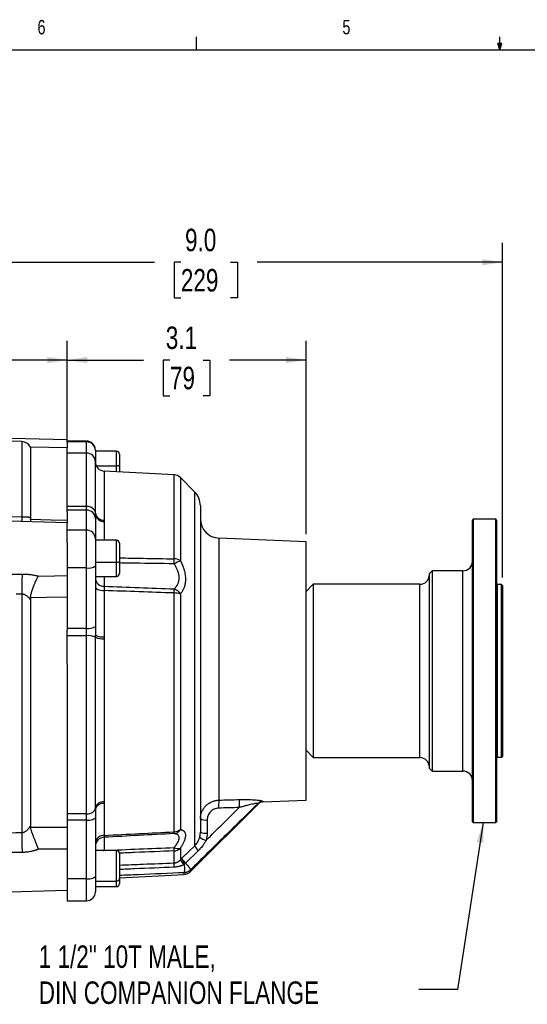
# Model space of a CAD drawing. Header units: inches. Extents: x 0.4 to 16.6, y 0.2 to 10.8.
# Tile 9 of 22: x 5.4 to 8.7, y 4.4 to 10.8. Entities that reach past the tile are written whole.
import ezdxf

# ---------------------------------------------------------------- set-up
doc = ezdxf.new("R2010")
doc.units = ezdxf.units.IN
doc.header["$MEASUREMENT"] = 0
doc.layers.add('BORDER', color=7, linetype='Continuous', lineweight=25)
doc.layers.add('SLD-0', color=7, linetype='Continuous', lineweight=25)
doc.styles.add('SLDTEXTSTYLE0', font='TXT', dxfattribs={"width": 0.75})
doc.dimstyles.new('SLDDIMSTYLE0', dxfattribs={"dimtxt": 0.145833, "dimasz": 0.13, "dimexe": 0, "dimexo": 0.0625, "dimgap": 0.036458, "dimtad": 0, "dimtih": 1, "dimtoh": 1, "dimdec": 1, "dimlfac": 2, "dimrnd": 1e-09, "dimzin": 12, "dimdsep": 46, "dimtxsty": 'SLDTEXTSTYLE0', "dimsah": 1, "dimcen": 0.09, "dimadec": 0, "dimazin": 3, "dimtfac": 1, "dimtdec": 1, "dimtofl": 0, "dimtmove": 0, "dimatfit": 3, "dimfxl": 0, "dimfrac": 2, "dimtolj": 1, "dimtzin": 12, "dimarcsym": 0})
doc.dimstyles.new('SLDDIMSTYLE1', dxfattribs={"dimtxt": 0.18, "dimasz": 0.13, "dimexe": 0, "dimexo": 0.0625, "dimgap": 0, "dimtad": 0, "dimtih": 1, "dimtoh": 1, "dimdec": 0, "dimrnd": 1e-09, "dimzin": 0, "dimdsep": 46, "dimtxsty": 'Standard', "dimsah": 1, "dimcen": 0.09, "dimadec": 0, "dimazin": 0, "dimtfac": 0.13, "dimtdec": 0, "dimtofl": 0, "dimtmove": 0, "dimatfit": 3, "dimfxl": 0, "dimfrac": 2, "dimtolj": 1, "dimtzin": 0, "dimarcsym": 0})
doc.dimstyles.new('SLDDIMSTYLE2', dxfattribs={"dimtxt": 0.145833, "dimasz": 0.13, "dimexe": 0, "dimexo": 0.0625, "dimgap": 0.036458, "dimtad": 0, "dimtih": 1, "dimtoh": 1, "dimdec": 1, "dimlfac": 2, "dimrnd": 1e-09, "dimzin": 4, "dimdsep": 46, "dimtxsty": 'SLDTEXTSTYLE0', "dimsah": 1, "dimcen": 0.09, "dimadec": 0, "dimazin": 1, "dimtfac": 1, "dimtdec": 1, "dimtofl": 0, "dimtmove": 0, "dimatfit": 3, "dimfxl": 0, "dimfrac": 2, "dimtolj": 1, "dimtzin": 12, "dimarcsym": 0})

# ---------------------------------------------------------------- blocks, each defined once
blk = doc.blocks.new('_D_4')
at = {"layer": 'SLD-0', "color": 7}
for p, q in [((5.6925, 8.1604), (5.6925, 8.7537)), ((4.0083, 8.6287), (4.5619, 8.6287)), ((4.734, 8.6287), (4.6896, 8.6287)), ((4.6896, 8.6287), (4.6896, 8.397)), ((4.9495, 8.6287), (4.9939, 8.6287)), ((4.9939, 8.6287), (4.9939, 8.397)), ((5.6925, 8.6287), (5.1215, 8.6287)), ((4.6896, 8.397), (4.734, 8.397)), ((4.9939, 8.397), (4.9495, 8.397))]:
    blk.add_line(p, q, dxfattribs=at)
for points in [[(4.0083, 8.6287), (4.1383, 8.6087), (4.1383, 8.6487)], [(5.6925, 8.6287), (5.5625, 8.6487), (5.5625, 8.6087)]]:
    blk.add_solid(points, dxfattribs=at)
at = {"layer": 'SLD-0', "color": 7, "char_height": 0.14583, "attachment_point": 1, "style": 'SLDTEXTSTYLE0'}
for s, insert in [('3.4', (4.7071, 8.8463)), ('86', (4.734, 8.585))]:
    blk.add_mtext(s, dxfattribs=dict(at, insert=insert))
blk = doc.blocks.new('_D_7')
at = {"layer": 'SLD-0'}
for p, q in [((4.0083, 9.0928), (4.0083, 9.3886)), ((8.518, 7.2158), (8.518, 9.3886)), ((4.0083, 9.2636), (6.2578, 9.2636)), ((6.4299, 9.2636), (6.3855, 9.2636)), ((6.3855, 9.2636), (6.3855, 9.0318)), ((6.7531, 9.2636), (6.7975, 9.2636)), ((6.7975, 9.2636), (6.7975, 9.0318)), ((8.518, 9.2636), (6.9252, 9.2636)), ((6.3855, 9.0318), (6.4299, 9.0318)), ((6.7975, 9.0318), (6.7531, 9.0318))]:
    blk.add_line(p, q, dxfattribs=at)
for points in [[(4.0083, 9.2636), (4.1383, 9.2436), (4.1383, 9.2836)], [(8.518, 9.2636), (8.388, 9.2836), (8.388, 9.2436)]]:
    blk.add_solid(points, dxfattribs=at)
at = {"layer": 'SLD-0', "char_height": 0.14583, "attachment_point": 1, "style": 'SLDTEXTSTYLE0'}
for s, insert in [('9.0', (6.4569, 9.4811)), ('229', (6.4299, 9.2198))]:
    blk.add_mtext(s, dxfattribs=dict(at, insert=insert))
blk = doc.blocks.new('_D_8')
at = {"layer": 'SLD-0'}
for p, q in [((5.6925, 8.1088), (5.6925, 8.7537)), ((7.2425, 7.4991), (7.2425, 8.7537)), ((5.6925, 8.6287), (6.1868, 8.6287)), ((6.3588, 8.6287), (6.3144, 8.6287)), ((6.3144, 8.6287), (6.3144, 8.397)), ((6.5743, 8.6287), (6.6187, 8.6287)), ((6.6187, 8.6287), (6.6187, 8.397)), ((7.2425, 8.6287), (6.7464, 8.6287)), ((6.3144, 8.397), (6.3588, 8.397)), ((6.6187, 8.397), (6.5743, 8.397))]:
    blk.add_line(p, q, dxfattribs=at)
for points in [[(5.6925, 8.6287), (5.8225, 8.6087), (5.8225, 8.6487)], [(7.2425, 8.6287), (7.1125, 8.6487), (7.1125, 8.6087)]]:
    blk.add_solid(points, dxfattribs=at)
at = {"layer": 'SLD-0', "char_height": 0.14583, "attachment_point": 1, "style": 'SLDTEXTSTYLE0'}
for s, insert in [('3.1', (6.3319, 8.8463)), ('79', (6.3588, 8.585))]:
    blk.add_mtext(s, dxfattribs=dict(at, insert=insert))
blk = doc.blocks.new('SW_NOTE_0_2')
at = {"layer": 'SLD-0', "color": 0, "char_height": 0.145833, "attachment_point": 1, "style": 'SLDTEXTSTYLE0'}
for s, insert in [('1 1/2" 10T MALE,', (-2.4693, 0.2858)), ('DIN COMPANION FLANGE', (-2.4693, 0.052))]:
    blk.add_mtext(s, dxfattribs=dict(at, insert=insert))

msp = doc.modelspace()

# ---------------------------------------------------------------- linework, layer by layer
at = {"color": 7, "linetype": 'Continuous', "lineweight": 25}
for p, q in [((5.6925, 8.1104), (4.0083, 8.1546)), ((5.3979, 8.0993), (4.0083, 8.1457)), ((5.6925, 8.0588), (5.4526, 8.0629)), ((5.4526, 8.0629), (5.4526, 7.604)), ((5.6925, 8.0942), (5.6925, 8.1104)), ((5.8165, 8.1028), (5.6925, 8.1028)), ((5.8165, 8.0976), (5.6925, 8.0976)), ((5.6925, 8.0942), (5.6925, 8.0588)), ((5.6925, 7.6425), (5.6925, 8.0588)), ((5.8165, 8.0251), (5.6925, 8.0251)), ((5.875, 8.0443), (5.875, 8.0405)), ((5.875, 8.0405), (5.875, 7.9667)), ((6.012, 8.0374), (5.875, 8.0374)), ((6.031, 8.0184), (6.031, 7.9385)), ((6.031, 7.9385), (6.031, 7.902)), ((6.3856, 7.8834), (5.9319, 7.9072)), ((6.5199, 7.7718), (6.4265, 7.8652)), ((5.8165, 7.6782), (5.6925, 7.6782)), ((5.8165, 7.6543), (5.8165, 7.6782)), ((6.5565, 7.6834), (6.5565, 5.5638)), ((5.6925, 7.5728), (4.0083, 7.617)), ((5.8165, 7.6543), (5.6925, 7.6543)), ((5.6925, 7.6425), (5.6925, 7.5728)), ((5.8165, 7.5242), (5.8165, 7.6543)), ((5.875, 7.6259), (5.875, 7.5989)), ((5.4586, 7.579), (5.4533, 7.5948)), ((5.6925, 7.4449), (5.6925, 7.5728)), ((5.875, 7.5989), (5.875, 7.4689)), ((8.3288, 7.5946), (8.3238, 7.5896)), ((8.3238, 5.6306), (8.3238, 7.5896)), ((8.4748, 7.5946), (8.3288, 7.5946)), ((8.3288, 7.5946), (8.3288, 5.6256)), ((8.4798, 7.5896), (8.4748, 7.5946)), ((8.4748, 6.4111), (8.4748, 7.5946)), ((8.4798, 7.5896), (8.4798, 6.4121)), ((5.8165, 7.5242), (5.6925, 7.5242)), ((5.8165, 7.2788), (5.8165, 7.5242)), ((5.6925, 7.4449), (5.6925, 7.2788)), ((5.875, 7.4689), (5.875, 7.2918)), ((6.012, 7.4583), (5.875, 7.4583)), ((6.031, 7.4393), (6.031, 7.3205)), ((7.2425, 7.4491), (6.6763, 7.4727)), ((7.2425, 7.4172), (7.2425, 7.4491)), ((7.2425, 5.7712), (7.2425, 7.4172)), ((5.875, 7.3165), (6.012, 7.3165)), ((5.875, 7.2918), (5.875, 6.8994)), ((6.031, 7.3205), (6.031, 7.2428)), ((5.8165, 7.2788), (5.6925, 7.2788)), ((5.6925, 7.2788), (5.6925, 6.8863)), ((5.8165, 6.8863), (5.8165, 7.2788)), ((5.875, 7.2238), (6.012, 7.2238)), ((8.0608, 7.2601), (8.0438, 7.2431)), ((8.0438, 5.9771), (8.0438, 7.2431)), ((8.2613, 7.2601), (8.0608, 7.2601)), ((8.0608, 7.2601), (8.0608, 5.9601)), ((7.2898, 7.1726), (7.2425, 7.1254)), ((7.9813, 7.1726), (7.2898, 7.1726)), ((7.2898, 7.1726), (7.2898, 6.0476)), ((8.513, 7.1708), (8.4848, 7.1708)), ((8.518, 7.1658), (8.513, 7.1708)), ((8.513, 6.4968), (8.513, 7.1708)), ((8.518, 7.1658), (8.518, 6.4978)), ((5.3979, 7.1083), (5.3979, 5.5615)), ((5.9319, 7.132), (5.9319, 6.8316)), ((6.3856, 5.5655), (6.3856, 7.1163)), ((6.4265, 7.109), (6.4265, 5.5805)), ((5.4526, 7.0736), (5.4526, 5.6051)), ((5.8165, 6.8863), (5.6925, 6.8863)), ((5.6925, 6.8863), (5.6925, 6.8752)), ((5.6925, 6.6533), (5.6925, 6.8752)), ((5.8165, 6.8384), (5.8165, 6.8863)), ((5.875, 6.8994), (5.875, 6.8418)), ((5.8165, 6.8384), (5.6925, 6.8384)), ((5.8165, 5.6821), (5.8165, 6.8384)), ((5.875, 5.7203), (5.875, 6.829)), ((5.9319, 6.8194), (5.9319, 5.7595)), ((5.6925, 6.6533), (5.6925, 5.6821)), ((8.513, 6.0495), (8.513, 6.4968)), ((8.518, 6.4978), (8.518, 6.0545)), ((8.4748, 5.6256), (8.4748, 6.4111)), ((8.4798, 6.4121), (8.4798, 5.6306)), ((7.2425, 6.0949), (7.2898, 6.0476)), ((7.2898, 6.0476), (7.9813, 6.0476)), ((8.4848, 6.0495), (8.513, 6.0495)), ((8.513, 6.0495), (8.518, 6.0545)), ((8.0438, 5.9771), (8.0608, 5.9601)), ((8.0608, 5.9601), (8.2613, 5.9601)), ((6.9617, 5.7595), (7.2425, 5.7712)), ((5.875, 5.7104), (5.875, 5.6594)), ((5.9319, 5.7501), (5.9319, 5.5421)), ((6.4919, 5.307), (6.9308, 5.7459)), ((5.8165, 5.6821), (5.6925, 5.6821)), ((5.6925, 5.6821), (5.6925, 5.6405)), ((5.8165, 5.6405), (5.6925, 5.6405)), ((5.6925, 5.6405), (5.6925, 5.2596)), ((5.8165, 5.6405), (5.8165, 5.6821)), ((5.8165, 5.2596), (5.8165, 5.6405)), ((5.875, 5.6594), (5.875, 5.2785)), ((6.6006, 5.6425), (6.6006, 5.5573)), ((8.3238, 5.6306), (8.3288, 5.6256)), ((8.3288, 5.6256), (8.4748, 5.6256)), ((8.4748, 5.6256), (8.4798, 5.6306)), ((5.9319, 5.5305), (5.9319, 5.4453)), ((6.012, 5.4446), (5.875, 5.4446)), ((6.3856, 5.3639), (6.3856, 5.4418)), ((6.4265, 5.4585), (6.4265, 5.3838)), ((6.5436, 5.4438), (6.4601, 5.3618)), ((6.031, 5.4256), (6.031, 5.2593)), ((5.8165, 5.2596), (5.6925, 5.2596)), ((5.6925, 5.2596), (5.6925, 5.1175)), ((5.875, 5.2785), (5.875, 5.176)), ((5.875, 5.2461), (6.012, 5.2461)), ((6.031, 5.2669), (6.4513, 5.2889)), ((6.031, 5.2593), (6.031, 5.2291)), ((4.8163, 5.1629), (5.6925, 5.1859)), ((5.875, 5.2101), (6.012, 5.2101)), ((5.6925, 5.1175), (5.8165, 5.1175))]:
    msp.add_line(p, q, dxfattribs=at)
at = {"color": 8, "linetype": 'Continuous', "lineweight": 25}
for p, q in [((5.3979, 8.0993), (5.3979, 7.61)), ((5.8165, 8.0976), (5.8165, 8.1028)), ((5.8165, 8.0251), (5.8165, 8.0976)), ((5.8165, 7.6782), (5.8165, 8.0251)), ((6.012, 7.9421), (6.012, 8.0374)), ((5.875, 7.6343), (5.875, 7.9668)), ((5.8805, 7.9421), (6.012, 7.9421)), ((6.012, 7.903), (6.012, 7.9421)), ((5.9319, 7.9072), (5.9319, 7.5892)), ((6.3856, 7.3381), (6.3856, 7.8834)), ((6.4265, 7.8652), (6.4265, 7.3277)), ((6.5199, 5.4756), (6.5199, 7.7718)), ((5.9319, 7.581), (5.9319, 7.4583)), ((6.012, 7.3165), (6.012, 7.4583)), ((6.6763, 7.4727), (6.6763, 5.7713)), ((6.012, 7.2238), (6.012, 7.3165)), ((5.9319, 7.2238), (5.9319, 7.1597)), ((8.2613, 5.9601), (8.2613, 7.2601)), ((7.9813, 6.0476), (7.9813, 7.1726)), ((8.4848, 7.1708), (8.4848, 6.4968)), ((8.4848, 6.4968), (8.4848, 6.0495)), ((6.9617, 5.7636), (6.9617, 5.7595)), ((6.9308, 5.7459), (6.9308, 5.7501)), ((5.9233, 5.4446), (5.9319, 5.4453)), ((6.012, 5.2461), (6.012, 5.4446)), ((6.4919, 5.3183), (6.4919, 5.307)), ((5.8165, 5.1175), (5.8165, 5.2596)), ((6.012, 5.2101), (6.012, 5.2461)), ((6.4513, 5.2889), (6.4513, 5.3004))]:
    msp.add_line(p, q, dxfattribs=at)
at = {"color": 7, "linetype": 'Continuous', "lineweight": 25, "flags": 128}
for points in [[(5.4533, 7.5948), (5.5873, 7.5912), (5.6925, 7.5884)], [(5.3094, 7.2386), (5.3595, 7.239), (5.3988, 7.2393)], [(5.5052, 7.2261), (5.6101, 7.2279), (5.6925, 7.2294)], [(5.3979, 7.1083), (5.3771, 7.1083), (5.3609, 7.1083)], [(5.875, 7.1561), (5.8761, 7.1516), (5.8793, 7.1472), (5.8845, 7.1431), (5.8915, 7.1395), (5.9001, 7.1365), (5.9099, 7.1342), (5.9207, 7.1327), (5.9319, 7.132)], [(5.6925, 7.0887), (5.5586, 7.0868), (5.4533, 7.0854)], [(5.8165, 5.6821), (5.8279, 5.6829), (5.8389, 5.685), (5.849, 5.6886), (5.8578, 5.6933), (5.8651, 5.6991), (5.8705, 5.7057), (5.8739, 5.7129), (5.875, 5.7203)], [(5.8165, 5.6405), (5.828, 5.6409), (5.8389, 5.642), (5.849, 5.6437), (5.8579, 5.6461), (5.8652, 5.6489), (5.8706, 5.6522), (5.8739, 5.6558), (5.875, 5.6594)], [(5.4533, 5.5967), (5.5873, 5.5967), (5.6925, 5.5966)], [(5.6925, 5.4523), (5.5876, 5.4529), (5.5052, 5.4533)], [(6.4364, 5.3936), (6.4832, 5.4395), (6.5199, 5.4756)], [(5.8165, 5.2596), (5.828, 5.26), (5.8389, 5.2611), (5.849, 5.2628), (5.8579, 5.2652), (5.8652, 5.268), (5.8706, 5.2713), (5.8739, 5.2748), (5.875, 5.2785)]]:
    msp.add_lwpolyline(points, dxfattribs=at)
at = {"color": 7, "linetype": 'Continuous', "lineweight": 25}
for centre, radius, start, end in [((5.3958, 8.0369), 0.0625, 24.65727, 88.09085), ((5.8165, 8.0443), 0.0585, 0, 90), ((5.8173, 8.0398), 0.0578, 0.73597, 90.71754), ((5.8165, 7.9666), 0.0585, 0.25306, 90), ((6.012, 8.0184), 0.019, 0, 90), ((5.935, 7.9671), 0.06, 180.25306, 267), ((6.0166, 7.9141), 0.0284, 59.47855, 99.29108), ((6.3823, 7.821), 0.0625, 45, 87), ((6.4315, 7.6834), 0.125, 0, 45), ((5.8228, 7.6256), 0.053, 9.36434, 96.78304), ((5.8181, 7.5973), 0.057, 1.62225, 91.53521), ((5.9278, 7.6425), 0.0534, 188.86822, 274.37664), ((5.9276, 7.6341), 0.0532, 188.857, 274.60988), ((6.6815, 7.5976), 0.125, 180, 267.6081), ((5.8181, 7.4672), 0.057, 1.62225, 91.53521), ((6.012, 7.4393), 0.019, 0, 90), ((5.8304, 7.3543), 0.0768, 259.56854, 305.51213), ((6.0166, 7.3421), 0.0261, 259.96181, 303.70573), ((6.3847, 7.2488), 0.0893, 62.04207, 89.39394), ((6.7201, 6.6667), 0.7209, 113.97318, 117.58565), ((8.2613, 7.3226), 0.0625, 270, 0), ((8.3103, 7.154), 2.9127, 178.32108, 180.89863), ((6.012, 7.2428), 0.019, 270, 0), ((7.9813, 7.2351), 0.0625, 270, 0), ((5.9294, 7.2142), 0.0546, 186.02814, 272.64055), ((8.4848, 7.1758), 0.005, 180, 270), ((6.3852, 6.995), 0.1213, 70.09714, 89.82948), ((6.3574, 7.0649), 0.0835, 33.42056, 69.84211), ((5.8304, 6.9618), 0.0768, 259.56854, 305.51213), ((5.9187, 6.9212), 0.0905, 241.19082, 278.40908), ((5.8307, 6.7397), 0.0997, 63.58633, 98.16737), ((5.9187, 6.9142), 0.0957, 242.86422, 277.92613), ((7.9813, 5.9851), 0.0625, 0, 90), ((8.4848, 6.0445), 0.005, 90, 180), ((8.2613, 5.8976), 0.0625, 0, 90), ((5.9255, 5.7079), 0.0519, 82.90144, 166.16246), ((7.0443, 5.7419), 0.3691, 175.43317, 183.47556), ((7.1734, 5.7459), 0.3649, 175.38129, 183.52905), ((6.9637, 5.717), 0.0466, 92.35736, 134.83013), ((6.9637, 5.713), 0.0465, 92.3919, 135), ((5.9256, 5.6986), 0.0519, 83.01449, 166.87266), ((6.5902, 5.7238), 0.082, 245.73914, 277.27185), ((6.3835, 5.6349), 0.0694, 271.76834, 308.36375), ((6.3796, 5.6096), 0.0562, 276.77567, 327.82857), ((6.5902, 5.6386), 0.082, 245.73914, 277.27185), ((8.5493, 5.5183), 3.1517, 179.21524, 181.57308), ((5.9296, 5.4873), 0.0548, 87.60572, 174.29231), ((5.935, 5.4706), 0.0599, 92.93681, 179.94482), ((6.6093, 5.6033), 0.0924, 231.75786, 260.77891), ((6.012, 5.4256), 0.019, 0, 90), ((6.3829, 5.5069), 0.0652, 272.39627, 312.04758), ((6.4109, 5.5152), 0.0575, 244.57254, 286.43343), ((6.6126, 5.52), 0.1027, 205.61213, 227.85074), ((6.2323, 5.1584), 0.2938, 41.64212, 49.29542), ((8.494, 7.4495), 2.9227, 224.97624, 225.74627), ((6.529, 5.438), 0.1027, 205.59378, 227.87239), ((6.5599, 5.3443), 0.1754, 173.5745, 182.76044), ((6.448, 5.3508), 0.062, 273, 315), ((6.0145, 5.2629), 0.0169, 261.60491, 347.83777), ((6.012, 5.2291), 0.019, 270, 0), ((5.8165, 5.176), 0.0585, 270, 0)]:
    msp.add_arc(centre, radius, start, end, dxfattribs=at)
at = {"color": 8, "linetype": 'Continuous', "lineweight": 25}
msp.add_arc((7.0624, 7.577), 1.6648, 178.86612, 179.87833, dxfattribs=at)
at = {"color": 7, "linetype": 'Continuous', "lineweight": 25}
for points in [[(4.0083, 7.6522), (4.4715, 7.6385), (4.9347, 7.6245), (5.3979, 7.61)], [(5.875, 7.6259), (5.875, 7.6286), (5.875, 7.6314), (5.875, 7.6343)], [(5.4526, 7.604), (5.4526, 7.6009), (5.4528, 7.5978), (5.4533, 7.5948)], [(5.9319, 7.5892), (5.9319, 7.5865), (5.9319, 7.5838), (5.9319, 7.581)], [(6.4265, 7.3277), (6.4265, 7.327), (6.4268, 7.3262), (6.4272, 7.3255)], [(5.9319, 7.1597), (6.0833, 7.1541), (6.2348, 7.1487), (6.3862, 7.1433)], [(6.3856, 7.1163), (6.2344, 7.1215), (6.0831, 7.1267), (5.9319, 7.132)], [(6.4272, 7.1109), (6.4268, 7.1105), (6.4265, 7.1098), (6.4265, 7.109)], [(5.4533, 7.0854), (5.4528, 7.0815), (5.4526, 7.0776), (5.4526, 7.0736)], [(5.875, 6.829), (5.875, 6.8333), (5.875, 6.8375), (5.875, 6.8418)], [(5.9319, 6.8316), (5.9319, 6.8275), (5.9319, 6.8234), (5.9319, 6.8194)], [(5.9319, 5.7595), (5.9319, 5.7563), (5.9319, 5.7532), (5.9319, 5.7501)], [(6.6763, 5.7713), (6.7208, 5.7726), (6.7652, 5.7739), (6.8097, 5.7753)], [(5.875, 5.7104), (5.875, 5.7137), (5.875, 5.7171), (5.875, 5.7203)], [(6.5944, 5.5121), (6.6661, 5.5825), (6.7376, 5.6529), (6.8092, 5.7234)], [(6.8092, 5.7234), (6.7649, 5.7221), (6.7204, 5.7208), (6.6758, 5.7195)], [(5.4526, 5.6051), (5.4526, 5.6023), (5.4528, 5.5995), (5.4533, 5.5967)], [(5.9319, 5.5421), (6.0831, 5.55), (6.2344, 5.5578), (6.3856, 5.5655)], [(6.4265, 5.5805), (6.4265, 5.58), (6.4268, 5.5798), (6.4272, 5.5797)], [(4.7625, 5.5506), (4.9743, 5.5543), (5.1861, 5.5579), (5.3979, 5.5615)], [(6.3862, 5.5538), (6.2348, 5.5461), (6.0833, 5.5383), (5.9319, 5.5305)], [(6.6006, 5.5573), (6.6006, 5.5418), (6.5985, 5.5268), (6.5944, 5.5121)], [(5.9319, 5.4453), (6.0833, 5.4512), (6.2348, 5.4572), (6.3862, 5.4633)], [(6.4272, 5.46), (6.4268, 5.4594), (6.4265, 5.4589), (6.4265, 5.4585)], [(5.3988, 5.4318), (5.1868, 5.4303), (4.9749, 5.4287), (4.7629, 5.4269)], [(6.424, 5.3812), (6.4248, 5.382), (6.4257, 5.3829), (6.4265, 5.3838)], [(6.4265, 5.3838), (6.4298, 5.3871), (6.4331, 5.3904), (6.4364, 5.3936)], [(6.4545, 5.3562), (6.4537, 5.3554), (6.4528, 5.3545), (6.4519, 5.3537)], [(6.4919, 5.3183), (6.4919, 5.3183), (6.4919, 5.3183), (6.4919, 5.3183)], [(6.4513, 5.3004), (6.4513, 5.3005), (6.4514, 5.3006), (6.4514, 5.3007)]]:
    msp.add_open_spline(points, degree=3, dxfattribs=at)
for points, knots in [([(5.3979, 7.61), (5.3987, 7.6099), (5.4004, 7.6099), (5.4029, 7.6098), (5.4055, 7.6097), (5.4081, 7.6097), (5.4107, 7.6097), (5.4133, 7.6098), (5.4163, 7.6098), (5.4199, 7.6099), (5.4251, 7.6101), (5.4312, 7.6102), (5.4376, 7.6099), (5.4425, 7.6092), (5.446, 7.6082), (5.4485, 7.6071), (5.4507, 7.6058), (5.452, 7.6046), (5.4526, 7.604)], [0, 0, 0, 0, 0.033941, 0.068348, 0.103317, 0.138936, 0.175291, 0.212461, 0.250519, 0.310779, 0.375527, 0.500015, 0.625129, 0.749431, 0.815833, 0.874352, 0.939541, 1, 1, 1, 1]), ([(6.3862, 7.3057), (6.3862, 7.3069), (6.3861, 7.3092), (6.3861, 7.3127), (6.386, 7.3162), (6.3859, 7.3196), (6.3859, 7.323), (6.3858, 7.3262), (6.3858, 7.3294), (6.3857, 7.3324), (6.3856, 7.3353), (6.3856, 7.3372), (6.3856, 7.3381)], [0, 0, 0, 0, 0.102166, 0.204231, 0.306047, 0.407467, 0.508347, 0.608549, 0.707938, 0.806388, 0.903779, 1, 1, 1, 1]), ([(6.3862, 7.1433), (6.3874, 7.1443), (6.3896, 7.1463), (6.3928, 7.1494), (6.3958, 7.1526), (6.3986, 7.1558), (6.4012, 7.1592), (6.4036, 7.1626), (6.4059, 7.166), (6.408, 7.1696), (6.4124, 7.1779), (6.4175, 7.1921), (6.4199, 7.2137), (6.4175, 7.2369), (6.412, 7.2556), (6.4064, 7.2694), (6.4022, 7.2783), (6.3975, 7.2874), (6.3922, 7.2965), (6.3882, 7.3026), (6.3862, 7.3057)], [0, 0, 0, 0, 0.029985, 0.0593894, 0.0882284, 0.1165181, 0.1442756, 0.171519, 0.1982674, 0.2245412, 0.2503618, 0.3777644, 0.500079, 0.6223998, 0.7498285, 0.7965935, 0.8448819, 0.8948106, 0.9464851, 1, 1, 1, 1]), ([(6.4272, 7.3255), (6.4282, 7.3234), (6.4302, 7.3193), (6.4331, 7.3132), (6.4359, 7.3071), (6.4385, 7.3011), (6.441, 7.295), (6.4433, 7.289), (6.4455, 7.283), (6.4475, 7.277), (6.4494, 7.2711), (6.4521, 7.262), (6.4552, 7.2498), (6.458, 7.2346), (6.4597, 7.2197), (6.4602, 7.2051), (6.4597, 7.1909), (6.458, 7.1773), (6.4552, 7.1643), (6.4516, 7.1529), (6.4476, 7.143), (6.4434, 7.1343), (6.4386, 7.1261), (6.4332, 7.1182), (6.4292, 7.1134), (6.4272, 7.1109)], [0, 0, 0, 0, 0.026046, 0.051795, 0.077271, 0.102498, 0.127501, 0.152307, 0.176941, 0.201432, 0.225806, 0.250093, 0.312914, 0.374965, 0.43738, 0.49952, 0.561976, 0.624715, 0.686804, 0.749671, 0.798375, 0.847544, 0.8974, 0.948152, 1, 1, 1, 1]), ([(5.3988, 7.2393), (5.4011, 7.2393), (5.4057, 7.2394), (5.4126, 7.2392), (5.4195, 7.239), (5.4263, 7.2387), (5.4331, 7.2382), (5.4398, 7.2376), (5.4465, 7.2369), (5.4547, 7.236), (5.4642, 7.2346), (5.4749, 7.2328), (5.4853, 7.2308), (5.4954, 7.2286), (5.5019, 7.2269), (5.5052, 7.2261)], [0, 0, 0, 0, 0.063204, 0.126117, 0.18878, 0.25123, 0.313506, 0.375649, 0.437697, 0.499689, 0.602735, 0.704091, 0.803951, 0.902518, 1, 1, 1, 1]), ([(5.4533, 7.0854), (5.4535, 7.0867), (5.4538, 7.0893), (5.4544, 7.0933), (5.4551, 7.0973), (5.4558, 7.1012), (5.457, 7.107), (5.4589, 7.115), (5.4615, 7.1243), (5.4647, 7.1344), (5.4681, 7.1445), (5.4719, 7.1547), (5.4768, 7.1673), (5.4829, 7.1819), (5.4892, 7.1956), (5.4941, 7.2058), (5.4978, 7.213), (5.5015, 7.2199), (5.5039, 7.224), (5.5052, 7.2261)], [0, 0, 0, 0, 0.025014, 0.050031, 0.075025, 0.099965, 0.124825, 0.182886, 0.249569, 0.299611, 0.374569, 0.444249, 0.499581, 0.626091, 0.74886, 0.80994, 0.872336, 0.935783, 1, 1, 1, 1]), ([(5.4526, 7.0736), (5.4522, 7.0741), (5.4514, 7.0751), (5.4499, 7.0768), (5.4482, 7.0789), (5.446, 7.0814), (5.4425, 7.0851), (5.4376, 7.09), (5.4312, 7.0957), (5.424, 7.1008), (5.4173, 7.1043), (5.4116, 7.1064), (5.4071, 7.1076), (5.4025, 7.1083), (5.3994, 7.1083), (5.3979, 7.1083)], [0, 0, 0, 0, 0.03979, 0.081645, 0.125646, 0.184142, 0.25054, 0.374814, 0.4999, 0.624146, 0.74919, 0.813181, 0.874038, 0.937564, 1, 1, 1, 1]), ([(5.9319, 7.1597), (5.9319, 7.159), (5.9319, 7.1575), (5.9318, 7.1552), (5.9318, 7.1528), (5.9318, 7.1501), (5.9318, 7.1474), (5.9318, 7.1445), (5.9318, 7.1415), (5.9318, 7.1385), (5.9319, 7.1353), (5.9319, 7.1331), (5.9319, 7.132)], [0, 0, 0, 0, 0.099141, 0.198848, 0.298986, 0.399412, 0.499985, 0.600559, 0.70099, 0.801133, 0.900849, 1, 1, 1, 1]), ([(6.3856, 7.1163), (6.3856, 7.1174), (6.3857, 7.1197), (6.3857, 7.123), (6.3858, 7.1263), (6.3858, 7.1295), (6.3859, 7.1325), (6.386, 7.1355), (6.3861, 7.1383), (6.3861, 7.1409), (6.3862, 7.1425), (6.3862, 7.1433)], [0, 0, 0, 0, 0.106987, 0.215403, 0.325094, 0.435893, 0.547623, 0.660095, 0.773116, 0.886486, 1, 1, 1, 1]), ([(6.5565, 5.649), (6.5566, 5.6506), (6.5566, 5.6537), (6.5569, 5.6583), (6.5573, 5.6628), (6.5579, 5.6672), (6.5586, 5.6715), (6.5595, 5.6757), (6.5605, 5.6798), (6.5616, 5.6838), (6.5628, 5.6876), (6.5641, 5.6913), (6.568, 5.7012), (6.576, 5.7163), (6.5909, 5.7347), (6.6089, 5.7499), (6.6256, 5.7591), (6.6387, 5.7643), (6.6478, 5.7671), (6.6571, 5.7693), (6.6666, 5.7707), (6.6731, 5.7711), (6.6763, 5.7713)], [0, 0, 0, 0, 0.0249955, 0.0495403, 0.0736344, 0.0972778, 0.1204707, 0.1432131, 0.1655051, 0.1873468, 0.2087381, 0.2296793, 0.2501703, 0.3783703, 0.4998012, 0.625662, 0.7493414, 0.7987061, 0.8484532, 0.8985838, 0.9490991, 1, 1, 1, 1]), ([(6.8097, 5.7753), (6.8119, 5.7753), (6.8162, 5.7755), (6.8226, 5.7756), (6.829, 5.7757), (6.8375, 5.7758), (6.848, 5.7758), (6.8649, 5.7756), (6.8851, 5.7749), (6.9081, 5.7735), (6.9254, 5.7719), (6.9376, 5.7703), (6.9458, 5.769), (6.9525, 5.7677), (6.9569, 5.7665), (6.9594, 5.7656), (6.9607, 5.7649), (6.9616, 5.7642), (6.9617, 5.7638), (6.9617, 5.7636)], [0, 0, 0, 0, 0.031521, 0.062873, 0.09408, 0.125162, 0.18828, 0.250401, 0.378131, 0.499476, 0.624302, 0.688139, 0.749586, 0.8134, 0.874961, 0.906821, 0.938134, 0.969118, 1, 1, 1, 1]), ([(6.9308, 5.7501), (6.8964, 5.7162), (6.8233, 5.6442), (6.677, 5.5003), (6.5651, 5.3903), (6.4919, 5.3183)], [0, 0, 0, 0, 0.23548, 0.5, 1, 1, 1, 1]), ([(6.6758, 5.7195), (6.6658, 5.7192), (6.6558, 5.717), (6.6422, 5.711), (6.6378, 5.7085), (6.6296, 5.7029), (6.6259, 5.6997), (6.6189, 5.6926), (6.6158, 5.6887), (6.6104, 5.6804), (6.6081, 5.676), (6.6044, 5.6668), (6.603, 5.662), (6.6011, 5.6524), (6.6006, 5.6475), (6.6006, 5.6425)], [0, 0, 0, 0, 0.25, 0.25, 0.375, 0.375, 0.5, 0.5, 0.625, 0.625, 0.75, 0.75, 0.875, 0.875, 1, 1, 1, 1]), ([(6.9308, 5.7501), (6.9308, 5.7501), (6.9307, 5.7502), (6.9303, 5.7503), (6.9297, 5.7504), (6.9289, 5.7504), (6.9279, 5.7504), (6.9267, 5.7503), (6.9244, 5.7501), (6.9202, 5.7496), (6.9118, 5.7483), (6.899, 5.746), (6.8829, 5.7426), (6.8648, 5.7384), (6.8511, 5.735), (6.8383, 5.7316), (6.829, 5.7291), (6.8184, 5.7261), (6.8123, 5.7243), (6.8092, 5.7234)], [0, 0, 0, 0, 0.016803, 0.03392, 0.0514, 0.069292, 0.087638, 0.106477, 0.125845, 0.184995, 0.250941, 0.363841, 0.500652, 0.610421, 0.749919, 0.78468, 0.874941, 0.937924, 1, 1, 1, 1]), ([(5.3979, 5.5615), (5.3987, 5.5615), (5.4004, 5.5616), (5.4029, 5.5618), (5.4055, 5.5622), (5.4081, 5.5628), (5.4107, 5.5636), (5.4133, 5.5646), (5.4163, 5.5659), (5.4199, 5.5678), (5.4251, 5.5711), (5.4312, 5.576), (5.4376, 5.5826), (5.4425, 5.5887), (5.446, 5.5937), (5.4485, 5.5975), (5.4507, 5.6013), (5.452, 5.6038), (5.4526, 5.6051)], [0, 0, 0, 0, 0.033941, 0.068348, 0.103317, 0.138936, 0.175291, 0.212461, 0.250519, 0.310779, 0.375527, 0.500015, 0.625129, 0.749431, 0.815833, 0.874352, 0.939541, 1, 1, 1, 1]), ([(5.5052, 5.4533), (5.5046, 5.4548), (5.5033, 5.4579), (5.5015, 5.4626), (5.4996, 5.4673), (5.4978, 5.4721), (5.4959, 5.4768), (5.4941, 5.4815), (5.4922, 5.4862), (5.4886, 5.4956), (5.4829, 5.5101), (5.4768, 5.5257), (5.4719, 5.5383), (5.4681, 5.5481), (5.4647, 5.5574), (5.4615, 5.5663), (5.4589, 5.5742), (5.4568, 5.5813), (5.4553, 5.5871), (5.4541, 5.5921), (5.4536, 5.5952), (5.4533, 5.5967)], [0, 0, 0, 0, 0.032192, 0.064228, 0.096073, 0.127689, 0.159043, 0.190101, 0.22083, 0.251201, 0.373949, 0.500464, 0.555781, 0.625467, 0.700412, 0.75046, 0.817126, 0.875196, 0.916663, 0.958308, 1, 1, 1, 1]), ([(6.3862, 5.5538), (6.3862, 5.5539), (6.3861, 5.5542), (6.3861, 5.5548), (6.386, 5.5555), (6.3859, 5.5565), (6.3859, 5.5576), (6.3858, 5.5589), (6.3858, 5.5604), (6.3857, 5.5619), (6.3856, 5.5637), (6.3856, 5.5649), (6.3856, 5.5655)], [0, 0, 0, 0, 0.102166, 0.204231, 0.306047, 0.407467, 0.508347, 0.608549, 0.707938, 0.806388, 0.903779, 1, 1, 1, 1]), ([(6.4272, 5.5797), (6.4282, 5.5795), (6.4302, 5.5792), (6.4331, 5.5785), (6.4359, 5.5777), (6.4385, 5.5768), (6.441, 5.5758), (6.4433, 5.5746), (6.4455, 5.5733), (6.4475, 5.5719), (6.4494, 5.5703), (6.4521, 5.5677), (6.4552, 5.5638), (6.458, 5.5579), (6.4597, 5.5511), (6.4602, 5.5435), (6.4597, 5.5351), (6.458, 5.5259), (6.4552, 5.5161), (6.4516, 5.5064), (6.4476, 5.4972), (6.4434, 5.4884), (6.4386, 5.4793), (6.4332, 5.4698), (6.4292, 5.4633), (6.4272, 5.46)], [0, 0, 0, 0, 0.026046, 0.051795, 0.077271, 0.102498, 0.127501, 0.152307, 0.176941, 0.201432, 0.225806, 0.250093, 0.312914, 0.374965, 0.43738, 0.49952, 0.561976, 0.624715, 0.686804, 0.749671, 0.798375, 0.847544, 0.8974, 0.948152, 1, 1, 1, 1]), ([(6.5521, 5.5307), (6.5525, 5.5322), (6.5533, 5.5353), (6.5543, 5.5399), (6.5551, 5.5446), (6.5557, 5.5494), (6.5562, 5.5542), (6.5565, 5.559), (6.5565, 5.5622), (6.5565, 5.5638)], [0, 0, 0, 0, 0.140848, 0.282364, 0.424547, 0.567401, 0.710927, 0.855126, 1, 1, 1, 1]), ([(5.9319, 5.5421), (5.9319, 5.5415), (5.9319, 5.5401), (5.9318, 5.5384), (5.9318, 5.5367), (5.9318, 5.5353), (5.9318, 5.534), (5.9318, 5.5329), (5.9318, 5.532), (5.9318, 5.5313), (5.9319, 5.5307), (5.9319, 5.5305), (5.9319, 5.5305)], [0, 0, 0, 0, 0.0991512, 0.198867, 0.2990104, 0.3994408, 0.5000148, 0.6005875, 0.7010144, 0.8011519, 0.9008595, 1, 1, 1, 1]), ([(6.3862, 5.4633), (6.3874, 5.4647), (6.3896, 5.4675), (6.3928, 5.4716), (6.3958, 5.4757), (6.3986, 5.4796), (6.4012, 5.4834), (6.4036, 5.4872), (6.4059, 5.4908), (6.408, 5.4944), (6.4124, 5.5023), (6.4175, 5.514), (6.4199, 5.5279), (6.4175, 5.539), (6.412, 5.5453), (6.4064, 5.5488), (6.4022, 5.5507), (6.3975, 5.5521), (6.3922, 5.5532), (6.3882, 5.5536), (6.3862, 5.5538)], [0, 0, 0, 0, 0.029985, 0.059389, 0.088228, 0.116518, 0.144276, 0.171519, 0.198267, 0.224541, 0.250362, 0.377764, 0.500079, 0.6224, 0.749829, 0.796594, 0.844882, 0.894811, 0.946485, 1, 1, 1, 1]), ([(6.5199, 5.4756), (6.5209, 5.4766), (6.5229, 5.4786), (6.5258, 5.4818), (6.5287, 5.4852), (6.5315, 5.4888), (6.5343, 5.4926), (6.537, 5.4967), (6.5397, 5.5011), (6.5431, 5.5073), (6.5467, 5.515), (6.5499, 5.5233), (6.5514, 5.5284), (6.5521, 5.5307)], [0, 0, 0, 0, 0.0648573, 0.1318093, 0.2008689, 0.2720479, 0.3453563, 0.4208033, 0.4983966, 0.5869288, 0.7491795, 0.8903657, 1, 1, 1, 1]), ([(6.5944, 5.5121), (6.5944, 5.512), (6.5944, 5.5119), (6.5943, 5.5117), (6.5941, 5.5114), (6.5937, 5.5107), (6.593, 5.5093), (6.5915, 5.5066), (6.5885, 5.5011), (6.5839, 5.4935), (6.578, 5.4846), (6.5711, 5.475), (6.563, 5.4647), (6.5537, 5.454), (6.547, 5.4472), (6.5436, 5.4438)], [0, 0, 0, 0, 0.001946, 0.003905, 0.007822, 0.015656, 0.031322, 0.062649, 0.125282, 0.250477, 0.374182, 0.50057, 0.665947, 0.832286, 1, 1, 1, 1]), ([(5.5052, 5.4533), (5.5031, 5.4524), (5.4991, 5.4508), (5.4929, 5.4484), (5.4866, 5.4462), (5.4801, 5.4441), (5.4736, 5.4422), (5.4669, 5.4404), (5.4601, 5.4388), (5.4511, 5.4369), (5.4398, 5.4349), (5.4263, 5.4332), (5.4126, 5.4321), (5.4034, 5.4319), (5.3988, 5.4318)], [0, 0, 0, 0, 0.060813, 0.12202, 0.18367, 0.245817, 0.30851, 0.371797, 0.435726, 0.500343, 0.624372, 0.748782, 0.873887, 1, 1, 1, 1]), ([(6.3856, 5.4418), (6.3856, 5.4423), (6.3857, 5.4434), (6.3857, 5.4452), (6.3858, 5.4472), (6.3858, 5.4494), (6.3859, 5.4518), (6.386, 5.4544), (6.3861, 5.4572), (6.3861, 5.4601), (6.3862, 5.4622), (6.3862, 5.4633)], [0, 0, 0, 0, 0.106987, 0.215403, 0.325094, 0.435893, 0.547623, 0.660095, 0.773116, 0.886486, 1, 1, 1, 1]), ([(6.3856, 5.3639), (6.3865, 5.364), (6.3883, 5.3641), (6.3909, 5.3644), (6.3936, 5.3648), (6.3971, 5.3656), (6.4015, 5.3669), (6.4081, 5.3696), (6.4144, 5.3732), (6.4194, 5.3771), (6.4221, 5.3794), (6.4234, 5.3807), (6.424, 5.3812)], [0, 0, 0, 0, 0.061487, 0.123424, 0.185952, 0.249209, 0.369664, 0.499911, 0.749496, 0.87447, 0.948491, 1, 1, 1, 1]), ([(6.4519, 5.3537), (6.4505, 5.3529), (6.4477, 5.3514), (6.4432, 5.3493), (6.4387, 5.3474), (6.434, 5.3456), (6.4293, 5.3439), (6.4243, 5.3423), (6.4182, 5.3406), (6.4108, 5.3389), (6.4022, 5.3374), (6.3935, 5.3364), (6.3876, 5.336), (6.3847, 5.3359)], [0, 0, 0, 0, 0.068662, 0.138147, 0.208517, 0.279838, 0.352181, 0.425617, 0.50022, 0.624867, 0.749457, 0.874372, 1, 1, 1, 1]), ([(6.4919, 5.3183), (6.4865, 5.313), (6.4802, 5.3087), (6.4663, 5.3026), (6.4588, 5.3008), (6.4513, 5.3004)], [0, 0, 0, 0, 0.5, 0.5, 1, 1, 1, 1]), ([(6.4519, 5.3537), (6.4522, 5.3474), (6.4524, 5.3413), (6.4526, 5.3296), (6.4526, 5.3242), (6.4525, 5.3146), (6.4524, 5.3105), (6.452, 5.3041), (6.4517, 5.3019), (6.4514, 5.3007)], [0, 0, 0, 0, 0.25, 0.25, 0.5, 0.5, 0.75, 0.75, 1, 1, 1, 1]), ([(6.4514, 5.3007), (6.4588, 5.3011), (6.4663, 5.3028), (6.4803, 5.3089), (6.4867, 5.3132), (6.4919, 5.3183)], [0, 0, 0, 0, 0.5, 0.5, 1, 1, 1, 1]), ([(6.4601, 5.3618), (6.4592, 5.3609), (6.4573, 5.359), (6.4554, 5.3571), (6.4545, 5.3562)], [0, 0, 0, 0, 0.483587, 1, 1, 1, 1]), ([(6.4601, 5.3618), (6.4609, 5.361), (6.4624, 5.3593), (6.4647, 5.3568), (6.4669, 5.3544), (6.469, 5.352), (6.4711, 5.3496), (6.4731, 5.3473), (6.475, 5.345), (6.4768, 5.3428), (6.4785, 5.3407), (6.4801, 5.3387), (6.4816, 5.3367), (6.483, 5.3349), (6.4843, 5.3332), (6.4854, 5.3315), (6.4865, 5.33), (6.4874, 5.3286), (6.4883, 5.3273), (6.489, 5.326), (6.4896, 5.3249), (6.4902, 5.3239), (6.4907, 5.3229), (6.491, 5.3221), (6.4913, 5.3213), (6.4916, 5.3207), (6.4918, 5.3201), (6.4919, 5.3195), (6.4919, 5.3191), (6.4919, 5.3187), (6.4919, 5.3184), (6.4919, 5.3183)], [0, 0, 0, 0, 0.041257, 0.08254, 0.123773, 0.164883, 0.205796, 0.246442, 0.286751, 0.326657, 0.366097, 0.405012, 0.443348, 0.481054, 0.518086, 0.554404, 0.589971, 0.624759, 0.658741, 0.691896, 0.724209, 0.755667, 0.786262, 0.815989, 0.844847, 0.872837, 0.899964, 0.926234, 0.951656, 0.976241, 1, 1, 1, 1])]:
    msp.add_open_spline(points, degree=3, knots=knots, dxfattribs=at)
at = {"color": 8, "linetype": 'Continuous', "lineweight": 25}
for points, knots in [([(6.031, 7.3444), (6.0827, 7.3435), (6.2009, 7.3414), (6.3191, 7.3393), (6.3856, 7.3381)], [0, 0, 0, 0, 0.436967, 1, 1, 1, 1]), ([(6.3862, 7.3057), (6.3014, 7.307), (6.183, 7.3088), (6.0646, 7.3105), (6.031, 7.311)], [0, 0, 0, 0, 0.71631, 1, 1, 1, 1]), ([(6.3856, 5.4418), (6.3009, 5.4383), (6.1826, 5.4333), (6.0644, 5.4283), (6.0308, 5.4269)], [0, 0, 0, 0, 0.71607, 1, 1, 1, 1]), ([(6.031, 5.3495), (6.0827, 5.3516), (6.2009, 5.3563), (6.3191, 5.3612), (6.3856, 5.3639)], [0, 0, 0, 0, 0.436969, 1, 1, 1, 1]), ([(6.3847, 5.3359), (6.3, 5.3323), (6.1821, 5.3273), (6.0642, 5.3224), (6.031, 5.321)], [0, 0, 0, 0, 0.718343, 1, 1, 1, 1]), ([(6.4513, 5.3004), (6.352, 5.296), (6.212, 5.2897), (6.0719, 5.2836), (6.031, 5.2818)], [0, 0, 0, 0, 0.708528, 1, 1, 1, 1])]:
    msp.add_open_spline(points, degree=3, knots=knots, dxfattribs=at)
at = {"layer": 'BORDER'}
for p, q in [((6.5323, 10.6421), (6.5323, 10.7269)), ((8.501, 10.6421), (8.4878, 10.684)), ((8.5136, 10.684), (8.4878, 10.684)), ((8.494, 10.684), (8.501, 10.6421)), ((8.501, 10.6421), (8.501, 10.7269)), ((8.501, 10.6421), (8.5136, 10.684)), ((8.5059, 10.684), (8.501, 10.6421)), ((0.6263, 10.6421), (16.3763, 10.6421))]:
    msp.add_line(p, q, dxfattribs=at)

# ---------------------------------------------------------------- block references
at = {"layer": 'SLD-0', "color": 7}
msp.add_blockref('SW_NOTE_0_2', (7.9762, 4.5422), dxfattribs=at)

# ---------------------------------------------------------------- texts
at = {"color": 7, "linetype": 'Continuous', "lineweight": 0, "char_height": 0.0937, "attachment_point": 1, "style": 'SLDTEXTSTYLE0'}
for s, insert in [('6', (5.4987, 10.8367)), ('5', (7.4787, 10.8373))]:
    msp.add_mtext(s, dxfattribs=dict(at, insert=insert))
at = {"layer": 'SLD-0', "insert": (0.6985, 10.3763), "char_height": 0.270833, "attachment_point": 1, "style": 'SLDTEXTSTYLE0'}
msp.add_mtext('NOTE: FOR REFERENCE ONLY', dxfattribs=at)

# ---------------------------------------------------------------- dimensions: what is measured, and where the dimension line sits
at = {"layer": 'SLD-0'}
for base, p1, p2, dimstyle, picture, middle in [((8.518, 9.2636), (4.0083, 9.0428), (8.518, 7.1658), 'SLDDIMSTYLE2', '_D_7', (6.5915, 9.2636)), ((5.6925, 8.6287), (7.2425, 7.4491), (5.6925, 8.0588), 'SLDDIMSTYLE0', '_D_8', (6.4666, 8.6287))]:
    dim = msp.add_linear_dim(base=base, p1=p1, p2=p2, dimstyle=dimstyle, dxfattribs=at)
    dim.commit()
    dim.dimension.update_dxf_attribs({"geometry": picture, "text_midpoint": middle, "dimtype": 160})
at = {"layer": 'SLD-0', "color": 7}
dim = msp.add_linear_dim(base=(4.0083, 8.6287), p1=(5.6925, 8.1104), p2=(4.0083, 9.0428), angle=0, dimstyle='SLDDIMSTYLE0', dxfattribs=at)
dim.commit()
dim.dimension.update_dxf_attribs({"geometry": '_D_4', "text_midpoint": (4.8417, 8.6287), "dimtype": 160})

# ---------------------------------------------------------------- leaders
msp.add_leader([(8.3935, 5.6259), (8.2262, 4.5422), (7.9762, 4.5422)], dimstyle='SLDDIMSTYLE1', dxfattribs=at)

doc.saveas('drawing.dxf')
